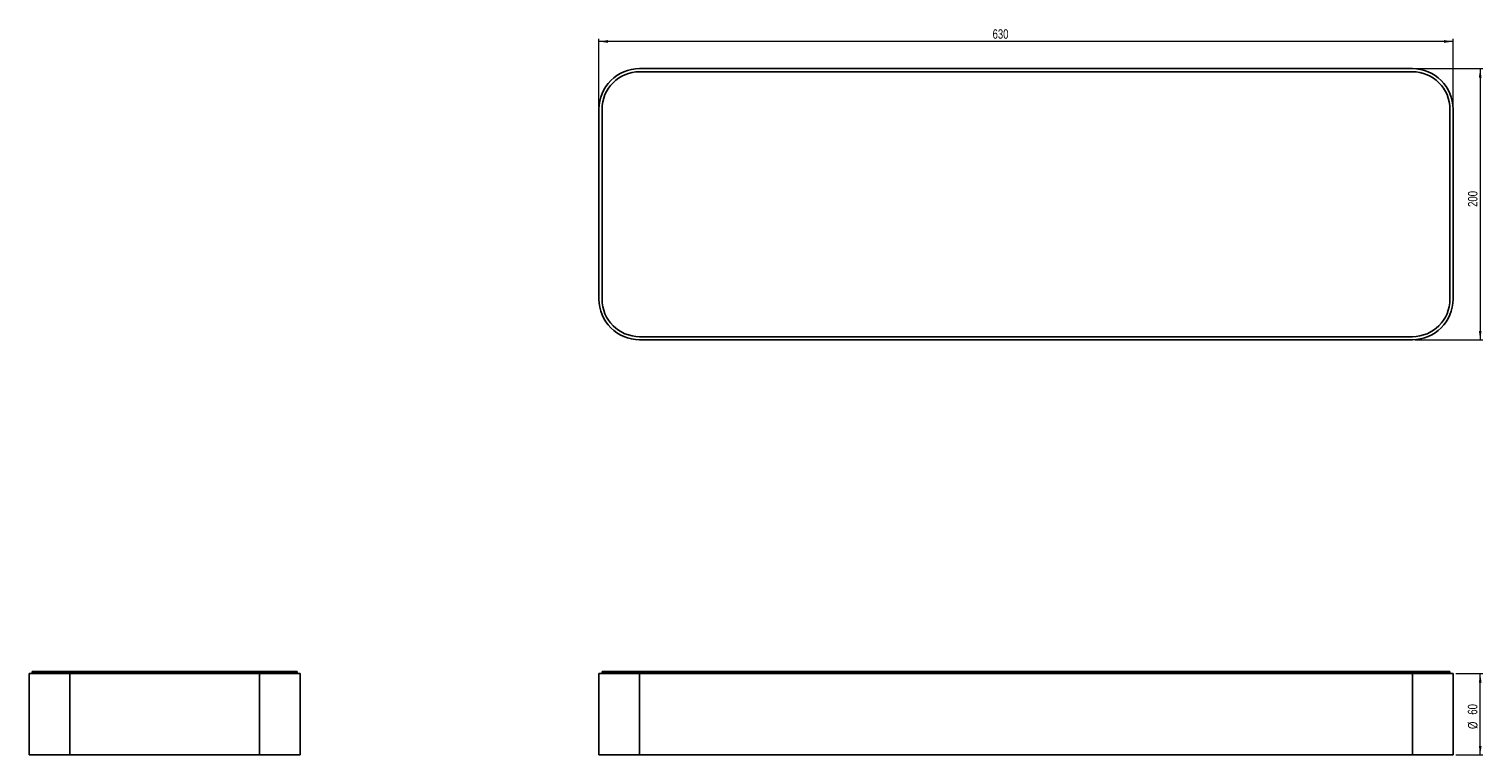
# Model space of a CAD drawing. Header units: millimetres. Extents: x 385 to 921, y 321 to 589.
import ezdxf

# ---------------------------------------------------------------- set-up
doc = ezdxf.new("R2010")
doc.units = ezdxf.units.MM
doc.styles.add('SLDTEXTSTYLE0', font='TXT', dxfattribs={"width": 0.75})
doc.dimstyles.new('SLDDIMSTYLE0', dxfattribs={"dimtxt": 3.5, "dimasz": 3.302, "dimexe": 0, "dimexo": 0.0625, "dimgap": 0.875, "dimtad": 1, "dimdec": 0, "dimlfac": 2, "dimrnd": 1e-09, "dimzin": 12, "dimdsep": 46, "dimtxsty": 'SLDTEXTSTYLE0', "dimsah": 1, "dimcen": 0.09, "dimadec": 0, "dimazin": 3, "dimtfac": 1, "dimtdec": 0, "dimtofl": 0, "dimtmove": 0, "dimatfit": 3, "dimfxl": 0, "dimfrac": 2, "dimtolj": 1, "dimtzin": 12, "dimarcsym": 0})

# ---------------------------------------------------------------- blocks, each defined once
blk = doc.blocks.new('_D')
at = {"color": 7, "linetype": 'Continuous', "lineweight": 0}
for p, q in [((910.97, 351.04), (920.97, 351.04)), ((919.97, 321.04), (919.97, 351.04)), ((910.97, 321.04), (920.97, 321.04))]:
    blk.add_line(p, q, dxfattribs=at)
at = {"color": 7, "linetype": 'Continuous', "lineweight": 18}
for points in [[(919.97, 351.04), (919.47, 347.74), (920.48, 347.74)], [(919.97, 321.04), (920.48, 324.34), (919.47, 324.34)]]:
    blk.add_solid(points, dxfattribs=at)
at = {"color": 7, "linetype": 'Continuous', "lineweight": 18, "char_height": 3.5, "attachment_point": 1, "rotation": 90, "style": 'SLDTEXTSTYLE0'}
for s, insert in [('60', (915.41, 335.88)), ('%%c', (915.46, 330.6))]:
    blk.add_mtext(s, dxfattribs=dict(at, insert=insert))
blk = doc.blocks.new('_D_1')
at = {"color": 7, "linetype": 'Continuous', "lineweight": 0}
for p, q in [((895.97, 574.12), (920.97, 574.12)), ((919.97, 574.12), (919.97, 474.12)), ((895.97, 474.12), (920.97, 474.12))]:
    blk.add_line(p, q, dxfattribs=at)
at = {"color": 7, "linetype": 'Continuous', "lineweight": 18}
for points in [[(919.97, 574.12), (919.47, 570.82), (920.48, 570.82)], [(919.97, 474.12), (920.48, 477.42), (919.47, 477.42)]]:
    blk.add_solid(points, dxfattribs=at)
at = {"color": 7, "linetype": 'Continuous', "lineweight": 18, "insert": (915.46, 523.13), "char_height": 3.5, "attachment_point": 1, "rotation": 90, "style": 'SLDTEXTSTYLE0'}
blk.add_mtext('200', dxfattribs=at)
blk = doc.blocks.new('_D_2')
at = {"color": 7, "linetype": 'Continuous', "lineweight": 0}
for p, q in [((594.97, 560.12), (594.97, 585.12)), ((909.97, 560.12), (909.97, 585.12)), ((909.97, 584.12), (594.97, 584.12))]:
    blk.add_line(p, q, dxfattribs=at)
at = {"color": 7, "linetype": 'Continuous', "lineweight": 18}
for points in [[(594.97, 584.12), (598.28, 583.61), (598.28, 584.63)], [(909.97, 584.12), (906.67, 584.63), (906.67, 583.61)]]:
    blk.add_solid(points, dxfattribs=at)
at = {"color": 7, "linetype": 'Continuous', "lineweight": 18, "insert": (740.15, 588.63), "char_height": 3.5, "attachment_point": 1, "style": 'SLDTEXTSTYLE0'}
blk.add_mtext('630', dxfattribs=at)

msp = doc.modelspace()

# ---------------------------------------------------------------- linework, layer by layer
at = {"color": 7, "linetype": 'Continuous', "lineweight": 25}
for p, q in [((609.97, 574.12), (894.97, 574.12)), ((894.97, 572.97), (609.97, 572.97)), ((594.97, 489.12), (594.97, 559.12)), ((596.12, 559.12), (596.12, 489.12)), ((908.82, 489.12), (908.82, 559.12)), ((909.97, 559.12), (909.97, 489.12)), ((609.97, 475.27), (894.97, 475.27)), ((894.97, 474.12), (609.97, 474.12)), ((384.83, 321.04), (384.83, 351.04)), ((399.83, 351.04), (384.83, 351.04)), ((385.98, 351.79), (385.98, 351.29)), ((385.98, 351.79), (399.83, 351.79)), ((385.98, 351.29), (399.83, 351.29)), ((399.83, 351.79), (399.83, 351.29)), ((399.83, 351.79), (469.83, 351.79)), ((399.83, 351.29), (469.83, 351.29)), ((399.83, 321.04), (399.83, 351.04)), ((469.83, 351.04), (399.83, 351.04)), ((469.83, 351.79), (469.83, 351.29)), ((469.83, 351.79), (483.68, 351.79)), ((469.83, 351.29), (483.68, 351.29)), ((469.83, 321.04), (469.83, 351.04)), ((484.83, 351.04), (469.83, 351.04)), ((483.68, 351.79), (483.68, 351.29)), ((484.83, 321.04), (484.83, 351.04)), ((594.97, 321.04), (594.97, 351.04)), ((609.97, 351.04), (594.97, 351.04)), ((596.12, 351.79), (596.12, 351.29)), ((596.12, 351.79), (609.97, 351.79)), ((596.12, 351.29), (609.97, 351.29)), ((609.97, 351.79), (609.97, 351.29)), ((609.97, 351.79), (894.97, 351.79)), ((609.97, 351.29), (894.97, 351.29)), ((609.97, 321.04), (609.97, 351.04)), ((894.97, 351.04), (609.97, 351.04)), ((894.97, 351.79), (894.97, 351.29)), ((894.97, 351.79), (908.82, 351.79)), ((894.97, 351.29), (908.82, 351.29)), ((894.97, 321.04), (894.97, 351.04)), ((909.97, 351.04), (894.97, 351.04)), ((908.82, 351.79), (908.82, 351.29)), ((909.97, 321.04), (909.97, 351.04)), ((399.83, 321.04), (384.83, 321.04)), ((469.83, 321.04), (399.83, 321.04)), ((484.83, 321.04), (469.83, 321.04)), ((609.97, 321.04), (594.97, 321.04)), ((894.97, 321.04), (609.97, 321.04)), ((909.97, 321.04), (894.97, 321.04))]:
    msp.add_line(p, q, dxfattribs=at)
for centre, radius, start, end in [((609.97, 559.12), 15, 90, 180), ((894.97, 559.12), 15, 0, 90), ((609.97, 559.12), 13.85, 90, 180), ((894.97, 559.12), 13.85, 0, 90), ((609.97, 489.12), 15, 180, 270), ((609.97, 489.12), 13.85, 180, 270), ((894.97, 489.12), 13.85, 270, 0), ((894.97, 489.12), 15, 270, 0)]:
    msp.add_arc(centre, radius, start, end, dxfattribs=at)

# ---------------------------------------------------------------- dimensions: what is measured, and where the dimension line sits
at = {"color": 7, "linetype": 'Continuous', "lineweight": 18}
for base, p1, p2, angle, picture, middle in [((594.97, 584.12), (909.97, 559.12), (594.97, 559.12), 0, '_D_2', (744.03, 584.12)), ((919.97, 474.12), (894.97, 574.12), (894.97, 474.12), 90, '_D_1', (919.97, 527.01))]:
    dim = msp.add_linear_dim(base=base, p1=p1, p2=p2, angle=angle, dimstyle='SLDDIMSTYLE0', dxfattribs=at)
    dim.commit()
    dim.dimension.update_dxf_attribs({"geometry": picture, "text_midpoint": middle, "dimtype": 160})
dim = msp.add_linear_dim(base=(919.97, 351.04), p1=(909.97, 321.04), p2=(909.97, 351.04), angle=90, text='%%c<>', dimstyle='SLDDIMSTYLE0', dxfattribs=at)
dim.commit()
dim.dimension.update_dxf_attribs({"geometry": '_D', "text_midpoint": (919.97, 335.83), "dimtype": 160})

doc.saveas('drawing.dxf')
